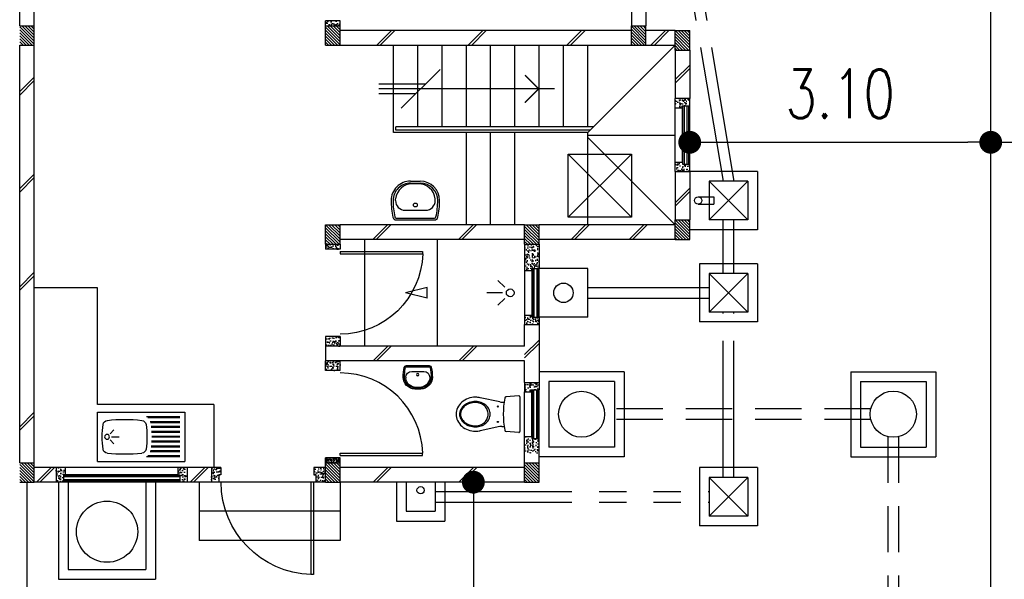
# Model space of a CAD drawing. Header units: millimetres. Extents: x 301 to 1479, y 491 to 1341.
# Tile 30 of 256: x 419.89 to 430.03, y 554.77 to 560.53. Entities that reach past the tile are written whole.
import ezdxf

# ---------------------------------------------------------------- set-up
doc = ezdxf.new("R2010")
doc.units = ezdxf.units.MM
doc.header["$LTSCALE"] = 1.5
doc.header["$MEASUREMENT"] = 0
for name, pattern in [('HIDDEN', [0.375, 0.25, -0.125]), ('HIDDEN2', [4.7625, 3.175, -1.5875]), ('PHANTOM2', [1.25, 0.625, -0.125, 0.125, -0.125, 0.125, -0.125])]:
    doc.linetypes.add(name, pattern=pattern)
for name, color, linetype in [('Blk', 7, 'Continuous'), ('Block', 46, 'Continuous'), ('boundary', 3, 'Continuous'), ('Boundary Wall', 64, 'Continuous'), ('BULUS', 2, 'Continuous'), ('BWCN', 4, 'Continuous'), ('DIM', 6, 'Continuous'), ('DOOR', 3, 'Continuous'), ('Ele', 8, 'Continuous'), ('HATCH', 7, 'Continuous'), ('Hatch Col. C1 GF Ext.', 84, 'Continuous'), ('Hatch Stub Col', 251, 'Continuous'), ('Kerb', 251, 'Continuous'), ('P. Grease Trap', 64, 'Continuous'), ('P. Gully trap', 42, 'Continuous'), ('P. Sewr Manhole', 49, 'Continuous'), ('Paving Block', 251, 'Continuous'), ('PVC Pipe 110', 69, 'Continuous'), ('PVC RWP 75', 77, 'Continuous'), ('PVC Sewer Pipe 110', 24, 'Continuous'), ('SANIT', 8, 'Continuous'), ('WINDOW', 1, 'Continuous')]:
    doc.layers.add(name, color=color, linetype=linetype)
doc.styles.add('RS1', font='romans.shx', dxfattribs={"width": 0.75, "height": 0.5})
doc.dimstyles.new('Souillac5', dxfattribs={"dimscale": 0.5, "dimtxt": 0.5, "dimasz": 0.47, "dimexe": 0, "dimexo": 1, "dimgap": 0.5, "dimtad": 1, "dimzin": 0, "dimdsep": 46, "dimtxsty": 'RS1', "dimblk": 'DOT', "dimcen": 3, "dimse1": 1, "dimse2": 1, "dimclrd": 6, "dimclre": 6, "dimclrt": 7, "dimaunit": 1, "dimadec": 0, "dimazin": 0, "dimtfac": 1, "dimtofl": 0, "dimtmove": 1, "dimatfit": 3, "dimfxl": 1, "dimtolj": 1, "dimtzin": 0, "dimlwe": -1, "dimarcsym": 0})
pattern_1 = [(50, (388.26804, 127.90737), (0.071726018, -0.0062752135), [0.0075, -0.0825]), (355, (388.26804, 127.90737), (-0.013875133, 0.075219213), [0.006, -0.066]), (100.451444, (388.27402, 127.90685), (0.057850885, 0.068943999), [0.006374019, -0.070114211]), (46.1842, (388.26804, 127.92737), (0.106724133, -0.016551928), [0.01125, -0.12375]), (96.635635, (388.27693, 127.92599), (0.093466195, 0.09741186), [0.009561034, -0.105171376]), (351.184164, (388.26804, 127.92737), (0.093466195, 0.09741186), [0.009, -0.099]), (21, (388.27804, 127.92237), (0.059690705, -0.040261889), [0.0075, -0.0825]), (326, (388.27804, 127.92237), (0.024331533, 0.072515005), [0.006, -0.066]), (71.451445, (388.283015, 127.91902), (0.084022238, 0.032253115), [0.006374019, -0.070114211]), (37.5, (388.26804, 127.907373), (0.0012159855, 0.0332893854), [0, -0.0652, 0, -0.067, 0, -0.06625]), (7.5, (388.26804, 127.907373), (0.0263069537, 0.0394411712), [0, -0.0382, 0, -0.0637, 0, -0.02525]), (327.5, (388.24574, 127.907373), (0.0533822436, -0.0022554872), [0, -0.025, 0, -0.078, 0, -0.1035]), (317.5, (388.23574, 127.907373), (0.058318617, 0.010010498), [0, -0.0325, 0, -0.0518, 0, -0.0735])]
pattern_2 = [(50, (388.26804, 128.10737), (0.071726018, -0.0062752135), [0.0075, -0.0825]), (355, (388.26804, 128.10737), (-0.013875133, 0.075219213), [0.006, -0.066]), (100.451444, (388.27402, 128.10685), (0.057850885, 0.068943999), [0.006374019, -0.070114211]), (46.1842, (388.26804, 128.12737), (0.106724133, -0.016551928), [0.01125, -0.12375]), (96.635635, (388.27693, 128.12599), (0.093466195, 0.09741186), [0.009561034, -0.105171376]), (351.184164, (388.26804, 128.12737), (0.093466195, 0.09741186), [0.009, -0.099]), (21, (388.27804, 128.12237), (0.059690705, -0.040261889), [0.0075, -0.0825]), (326, (388.27804, 128.12237), (0.024331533, 0.072515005), [0.006, -0.066]), (71.451445, (388.283015, 128.11902), (0.084022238, 0.032253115), [0.006374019, -0.070114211]), (37.5, (388.26804, 128.107373), (0.0012159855, 0.0332893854), [0, -0.0652, 0, -0.067, 0, -0.06625]), (7.5, (388.26804, 128.107373), (0.0263069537, 0.0394411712), [0, -0.0382, 0, -0.0637, 0, -0.02525]), (327.5, (388.24574, 128.107373), (0.0533822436, -0.0022554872), [0, -0.025, 0, -0.078, 0, -0.1035]), (317.5, (388.23574, 128.107373), (0.058318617, 0.010010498), [0, -0.0325, 0, -0.0518, 0, -0.0735])]
pattern_3 = [(315, (409.424486, 123.072963), (0.0154679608, 0.0154679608), [])]
pattern_4 = [(50, (388.26804, 128.05737), (0.071726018, -0.0062752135), [0.0075, -0.0825]), (355, (388.26804, 128.05737), (-0.013875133, 0.075219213), [0.006, -0.066]), (100.451444, (388.27402, 128.05685), (0.057850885, 0.068943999), [0.006374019, -0.070114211]), (46.1842, (388.26804, 128.07737), (0.106724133, -0.016551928), [0.01125, -0.12375]), (96.635635, (388.27693, 128.07599), (0.093466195, 0.09741186), [0.009561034, -0.105171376]), (351.184164, (388.26804, 128.07737), (0.093466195, 0.09741186), [0.009, -0.099]), (21, (388.27804, 128.07237), (0.059690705, -0.040261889), [0.0075, -0.0825]), (326, (388.27804, 128.07237), (0.024331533, 0.072515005), [0.006, -0.066]), (71.451445, (388.283015, 128.06902), (0.084022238, 0.032253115), [0.006374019, -0.070114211]), (37.5, (388.26804, 128.057373), (0.0012159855, 0.0332893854), [0, -0.0652, 0, -0.067, 0, -0.06625]), (7.5, (388.26804, 128.057373), (0.0263069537, 0.0394411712), [0, -0.0382, 0, -0.0637, 0, -0.02525]), (327.5, (388.24574, 128.057373), (0.0533822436, -0.0022554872), [0, -0.025, 0, -0.078, 0, -0.1035]), (317.5, (388.23574, 128.057373), (0.058318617, 0.010010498), [0, -0.0325, 0, -0.0518, 0, -0.0735])]
pattern_5 = [(50, (388.36804, 128.25737), (0.071726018, -0.0062752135), [0.0075, -0.0825]), (355, (388.36804, 128.25737), (-0.013875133, 0.075219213), [0.006, -0.066]), (100.451444, (388.37402, 128.25685), (0.057850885, 0.068943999), [0.006374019, -0.070114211]), (46.1842, (388.36804, 128.27737), (0.106724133, -0.016551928), [0.01125, -0.12375]), (96.635635, (388.37693, 128.27599), (0.093466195, 0.09741186), [0.009561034, -0.105171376]), (351.184164, (388.36804, 128.27737), (0.093466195, 0.09741186), [0.009, -0.099]), (21, (388.37804, 128.27237), (0.059690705, -0.040261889), [0.0075, -0.0825]), (326, (388.37804, 128.27237), (0.024331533, 0.072515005), [0.006, -0.066]), (71.451445, (388.383015, 128.26902), (0.084022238, 0.032253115), [0.006374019, -0.070114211]), (37.5, (388.36804, 128.257373), (0.0012159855, 0.0332893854), [0, -0.0652, 0, -0.067, 0, -0.06625]), (7.5, (388.36804, 128.257373), (0.0263069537, 0.0394411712), [0, -0.0382, 0, -0.0637, 0, -0.02525]), (327.5, (388.34574, 128.257373), (0.0533822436, -0.0022554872), [0, -0.025, 0, -0.078, 0, -0.1035]), (317.5, (388.33574, 128.257373), (0.058318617, 0.010010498), [0, -0.0325, 0, -0.0518, 0, -0.0735])]

# ---------------------------------------------------------------- blocks, each defined once
blk = doc.blocks.new('SSBSD90')
at = {"layer": 'Ele'}
for p, q in [((-900, 510), (0, 510)), ((-900, 510), (-900, 0)), ((0, 0), (0, 510)), ((-50, 460), (-395, 460)), ((-50, 450), (-382, 450)), ((-50, 410), (-355, 410)), ((-768, 287), (-729, 326)), ((-50, 400), (-352, 400)), ((-50, 360), (-346, 360)), ((-50, 350), (-345, 350)), ((-50, 310), (-342, 310)), ((-768, 223), (-729, 184)), ((-755, 255), (-675, 255)), ((-50, 300), (-341, 300)), ((-50, 210), (-341, 210)), ((-50, 260), (-340, 260)), ((-50, 250), (-340, 250)), ((-50, 110), (-352, 110)), ((-50, 150), (-346, 150)), ((-50, 160), (-345, 160)), ((-50, 200), (-342, 200)), ((-900, 0), (0, 0)), ((-50, 50), (-395, 50)), ((-50, 60), (-382, 60)), ((-50, 100), (-355, 100))]:
    blk.add_line(p, q, dxfattribs=at)
blk.add_circle((-800, 255), 25, dxfattribs=at)
for centre, radius, start, end in [((-792, 375), 50, 96.577, 172.0164), ((-620, -1113), 1548, 83.423, 96.577), ((-448, 375), 50, 7.9836, 83.423), ((65, 255), 915, 172.0164, 187.9836), ((-1305, 255), 915, 352.0164, 7.9836), ((-792, 135), 50, 187.9836, 263.423), ((-448, 135), 50, 276.577, 352.0164), ((-620, 1623), 1548, 263.423, 276.577)]:
    blk.add_arc(centre, radius, start, end, dxfattribs=at)
blk = doc.blocks.new('WC')
at = {"layer": 'SANIT'}
for p, q in [((-179, 0), (179, 0)), ((-189, -11), (-178, -142)), ((189, -11), (178, -142)), ((-125, -185), (-125, -161)), ((125, -185), (125, -161)), ((-127, -205), (-170, -408)), ((127, -205), (170, -408))]:
    blk.add_line(p, q, dxfattribs=at)
for points in [[(130, -455, 0.086378), (120, -397, 0.092622), (92, -349, 0.103078), (49, -316, 0.111925), (0, -305, 0.111925), (-49, -316, 0.103078), (-92, -349, 0.092622), (-120, -397, 0.086378), (-130, -455, 0.086378)], [(120, -455, 0.091554), (111, -405, 0.095342), (85, -363, 0.101238), (45, -335, 0.105842), (0, -325, 0.105842), (-45, -335, 0.101238), (-85, -363, 0.095342), (-111, -405, 0.091554), (-120, -455, 0.091554)], [(-175, -455, 0.087147), (-161, -533, 0.093047), (-124, -596, 0.102819), (-66, -640, 0.110985), (0, -655, 0.110985), (66, -640, 0.102819), (124, -596, 0.093047), (161, -533, 0.087147), (175, -455, 0.052217), (170, -408, 0.093047)], [(-170, -408, 0.052217), (-175, -455, 0.087147)], [(-130, -455, 0.079027), (-120, -520, 0.088191), (-92, -572, 0.105253), (-48, -608, 0.121599), (0, -620, 0.121599), (48, -608, 0.105253), (92, -572, 0.088191), (120, -520, 0.079027), (130, -455, 0.079027)], [(-120, -455, 0.077736), (-110, -516, 0.087342), (-85, -565, 0.105569), (-44, -599, 0.12344), (0, -610, 0.12344), (44, -599, 0.105569), (85, -565, 0.087342), (110, -516, 0.077736), (120, -455, 0.077736)]]:
    blk.add_lwpolyline(points, format="xyb", dxfattribs=at)
for centre in [(-80, -225), (80, -225)]:
    blk.add_circle(centre, 6, dxfattribs=at)
for centre, radius, start, end in [((-179, -10), 10, 90, 185.0425), ((179, -10), 10, 354.9575, 90), ((-163, -140), 15, 185.0425, 259.608), ((0, 746), 916, 259.608, 280.392), ((-225, -185), 100, 348.0437, 0), ((225, -185), 100, 180, 191.9563), ((163, -140), 15, 280.392, 354.9575)]:
    blk.add_arc(centre, radius, start, end, dxfattribs=at)
blk = doc.blocks.new('Wh1')
at = {"layer": 'SANIT'}
for p, q in [((197, 0), (-197, 0)), ((197, -20), (-197, -20)), ((105, -100), (-105, -100)), ((-205, -200), (-205, -217)), ((205, -200), (205, -217)), ((50, -380), (-50, -380)), ((50, -400), (-50, -400)), ((-30, -373), (30, -373))]:
    blk.add_line(p, q, dxfattribs=at)
blk.add_circle((0, -154), 20, dxfattribs=at)
for centre, radius, start, end in [((0, -200), 250, 180, 180), ((0, -200), 250, 0, 0), ((-197, -35), 35, 90, 167.7776), ((197, -35), 35, 12.2224, 90), ((567, -201), 817, 167.7776, 179.9598), ((567, -201), 797, 167.7776, 179.9598), ((-197, -35), 15, 90, 167.7776), ((-105, -200), 100, 90, 180), ((105, -200), 100, 0, 90), ((197, -35), 15, 12.2224, 90), ((-567, -201), 797, 0.0402, 12.2224), ((-567, -201), 817, 0.0402, 12.2224), ((-50, -200), 200, 180, 270), ((-50, -200), 180, 180, 270), ((50, -200), 180, 270, 0), ((50, -200), 200, 270, 0), ((-30, -197), 176, 186.7076, 270.013), ((30, -197), 176, 269.987, 353.2924)]:
    blk.add_arc(centre, radius, start, end, dxfattribs=at)
blk = doc.blocks.new('Dr900')
at = {"layer": 'DOOR'}
for p, q in [((-50, 0), (-50, 850)), ((-25, 850), (-50, 850)), ((-25, 0), (-25, 850)), ((-25, 0), (-50, 0))]:
    blk.add_line(p, q, dxfattribs=at)
blk.add_arc((-24, 0), 851, 91.728, 179.9822, dxfattribs=at)
blk = doc.blocks.new('Dr1000')
at = {"layer": 'DOOR'}
for p, q in [((-50, 0), (-50, 950)), ((-25, 950), (-50, 950)), ((-25, 0), (-25, 950)), ((-25, 0), (-50, 0))]:
    blk.add_line(p, q, dxfattribs=at)
blk.add_arc((-24, 0), 951, 91.542, 179.9858, dxfattribs=at)
blk = doc.blocks.new('SSSU-D2')
at = {"layer": 'HATCH'}
h = blk.add_hatch(dxfattribs=at)
h.set_pattern_fill('ANSI31', color=256, scale=0.175, angle=630)
h.set_pattern_definition([(315, (-162.234888, -1.068587), (0.0154679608, 0.0154679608), [])])
h.paths.add_polyline_path([(-3.15, -3.1), (-3.3, -3.1), (-3.3, -3.3), (-3.15, -3.3)])
h = blk.add_hatch(dxfattribs=at)
h.set_pattern_fill('ANSI31', color=256, scale=0.175, angle=630)
h.set_pattern_definition([(315, (-165.384888, -1.068587), (0.0154679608, 0.0154679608), [])])
h.paths.add_polyline_path([(0, -3.1), (-0.15, -3.1), (-0.15, -3.3), (0, -3.3)])
h = blk.add_hatch(dxfattribs=at)
h.set_pattern_fill('ANSI31', color=256, scale=0.175, angle=630)
h.set_pattern_definition([(315, (-165.834888, -1.018587), (0.0154679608, 0.0154679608), [])])
h.paths.add_polyline_path([(0.45, -3.15), (0.3, -3.15), (0.3, -3.35), (0.45, -3.35)])
h = blk.add_hatch(dxfattribs=at)
h.set_pattern_fill('ANSI31', color=256, scale=0.175, angle=630)
h.set_pattern_definition([(315, (-162.234888, 0.981413), (0.0154679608, 0.0154679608), [])])
h.paths.add_polyline_path([(-3.15, -5.15), (-3.3, -5.15), (-3.3, -5.35), (-3.15, -5.35)])
h = blk.add_hatch(dxfattribs=at)
h.set_pattern_fill('ANSI31', color=256, scale=0.175, angle=630)
h.set_pattern_definition([(315, (-164.284888, 0.981413), (0.0154679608, 0.0154679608), [])])
h.paths.add_polyline_path([(-1.1, -5.15), (-1.25, -5.15), (-1.25, -5.35), (-1.1, -5.35)])
h = blk.add_hatch(dxfattribs=at)
h.set_pattern_fill('ANSI31', color=256, scale=0.175, angle=630)
h.set_pattern_definition([(315, (-165.834888, 0.931413), (0.0154679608, 0.0154679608), [])])
h.paths.add_polyline_path([(0.45, -5.1), (0.3, -5.1), (0.3, -5.3), (0.45, -5.3)])
at = {"layer": 'Hatch Col. C1 GF Ext.'}
h = blk.add_hatch(dxfattribs=at)
h.set_pattern_fill('ANSI31', color=256, scale=0.175, angle=-90)
h.set_pattern_definition([(315, (409.424486, 122.722963), (0.0154679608, 0.0154679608), [])])
h.paths.add_polyline_path([(-6.3, -3.1), (-6.45, -3.1), (-6.45, -3.3), (-6.3, -3.3)])
h = blk.add_hatch(dxfattribs=at)
h.set_pattern_fill('ANSI31', color=256, scale=0.175, angle=-90)
h.set_pattern_definition(pattern_3)
h.paths.add_polyline_path([(-6.3, -7.6), (-6.45, -7.6), (-6.45, -7.8), (-6.3, -7.8)])
h = blk.add_hatch(dxfattribs=at)
h.set_pattern_fill('ANSI31', color=256, scale=0.175, angle=-90)
h.set_pattern_definition(pattern_3)
h.paths.add_polyline_path([(-3.15, -7.6), (-3.3, -7.6), (-3.3, -7.8), (-3.15, -7.8)])
h = blk.add_hatch(dxfattribs=at)
h.set_pattern_fill('ANSI31', color=256, scale=0.175, angle=-90)
h.set_pattern_definition(pattern_3)
h.paths.add_polyline_path([(-1.1, -7.6), (-1.25, -7.6), (-1.25, -7.8), (-1.1, -7.8)])
at = {"layer": 'Hatch Stub Col', "linetype": 'ByBlock'}
h = blk.add_hatch(dxfattribs=at)
h.set_pattern_fill('AR-CONC', color=256, scale=0.01, angle=720)
h.set_pattern_definition(pattern_1)
h.paths.add_polyline_path([(-3.3, -3.1), (-3.15, -3.1), (-3.15, -3.05), (-3.3, -3.05)])
h = blk.add_hatch(dxfattribs=at)
h.set_pattern_fill('AR-CONC', color=256, scale=0.01, angle=720)
h.set_pattern_definition(pattern_1)
h.paths.add_polyline_path([(0.3, -3.945), (0.375, -3.945), (0.375, -3.925), (0.45, -3.925), (0.45, -3.85), (0.3, -3.85)])
h = blk.add_hatch(dxfattribs=at)
h.set_pattern_fill('AR-CONC', color=256, scale=0.01, angle=720)
h.set_pattern_definition(pattern_1)
h.paths.add_polyline_path([(0.3, -4.6), (0.45, -4.6), (0.45, -4.525), (0.375, -4.525), (0.375, -4.505), (0.3, -4.505)])
h = blk.add_hatch(dxfattribs=at)
h.set_pattern_fill('AR-CONC', color=256, scale=0.01, angle=720)
h.set_pattern_definition([(50, (388.26804, 127.88237), (0.071726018, -0.0062752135), [0.0075, -0.0825]), (355, (388.26804, 127.88237), (-0.013875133, 0.075219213), [0.006, -0.066]), (100.451444, (388.27402, 127.88185), (0.057850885, 0.068943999), [0.006374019, -0.070114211]), (46.1842, (388.26804, 127.90237), (0.106724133, -0.016551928), [0.01125, -0.12375]), (96.635635, (388.27693, 127.90099), (0.093466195, 0.09741186), [0.009561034, -0.105171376]), (351.184164, (388.26804, 127.90237), (0.093466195, 0.09741186), [0.009, -0.099]), (21, (388.27804, 127.89737), (0.059690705, -0.040261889), [0.0075, -0.0825]), (326, (388.27804, 127.89737), (0.024331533, 0.072515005), [0.006, -0.066]), (71.451445, (388.283015, 127.89402), (0.084022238, 0.032253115), [0.006374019, -0.070114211]), (37.5, (388.26804, 127.882373), (0.0012159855, 0.0332893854), [0, -0.0652, 0, -0.067, 0, -0.06625]), (7.5, (388.26804, 127.882373), (0.0263069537, 0.0394411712), [0, -0.0382, 0, -0.0637, 0, -0.02525]), (327.5, (388.24574, 127.882373), (0.0533822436, -0.0022554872), [0, -0.025, 0, -0.078, 0, -0.1035]), (317.5, (388.23574, 127.882373), (0.058318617, 0.010010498), [0, -0.0325, 0, -0.0518, 0, -0.0735])])
h.paths.add_polyline_path([(-3.3, -5.4), (-3.15, -5.4), (-3.15, -5.35), (-3.3, -5.35)])
h = blk.add_hatch(dxfattribs=at)
h.set_pattern_fill('AR-CONC', color=256, scale=0.01, angle=720)
h.set_pattern_definition([(50, (427.250647, 13.222633), (0.071726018, -0.0062752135), [0.0075, -0.0825]), (355, (427.25065, 13.22263), (-0.013875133, 0.075219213), [0.006, -0.066]), (100.451444, (427.256624, 13.22211), (0.057850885, 0.068943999), [0.006374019, -0.070114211]), (46.1842, (427.25065, 13.24263), (0.106724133, -0.016551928), [0.01125, -0.12375]), (96.635635, (427.25954, 13.24125), (0.093466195, 0.09741186), [0.009561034, -0.105171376]), (351.184164, (427.25065, 13.24263), (0.093466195, 0.09741186), [0.009, -0.099]), (21, (427.260647, 13.237633), (0.059690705, -0.040261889), [0.0075, -0.0825]), (326, (427.26065, 13.23763), (0.024331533, 0.072515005), [0.006, -0.066]), (71.451445, (427.26562, 13.23428), (0.084022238, 0.032253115), [0.006374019, -0.070114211]), (37.5, (427.250647, 13.222633), (0.0012159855, 0.0332893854), [0, -0.0652, 0, -0.067, 0, -0.06625]), (7.5, (427.250647, 13.222633), (0.0263069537, 0.0394411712), [0, -0.0382, 0, -0.0637, 0, -0.02525]), (327.5, (427.228347, 13.222633), (0.0533822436, -0.0022554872), [0, -0.025, 0, -0.078, 0, -0.1035]), (317.5, (427.218347, 13.222633), (0.058318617, 0.010010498), [0, -0.0325, 0, -0.0518, 0, -0.0735])])
h.paths.add_polyline_path([(-1.25, -5.62), (-1.175, -5.62), (-1.175, -5.6), (-1.1, -5.6), (-1.1, -5.35), (-1.25, -5.35)])
h = blk.add_hatch(dxfattribs=at)
h.set_pattern_fill('AR-CONC', color=256, scale=0.01, angle=720)
h.set_pattern_definition([(50, (388.26804, 128.05737), (0.071726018, -0.0062752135), [0.0075, -0.0825]), (355, (388.26804, 128.05737), (-0.013875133, 0.075219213), [0.006, -0.066]), (100.451444, (388.27402, 128.05685), (0.057850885, 0.068943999), [0.006374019, -0.070114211]), (46.1842, (388.26804, 128.07737), (0.106724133, -0.016551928), [0.01125, -0.12375]), (96.635635, (388.27693, 128.07599), (0.093466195, 0.09741186), [0.009561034, -0.105171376]), (351.184164, (388.26804, 128.07737), (0.093466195, 0.09741186), [0.009, -0.099]), (21, (388.27804, 128.07237), (0.059690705, -0.040261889), [0.0075, -0.0825]), (326, (388.27804, 128.07237), (0.024331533, 0.072515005), [0.006, -0.066]), (71.451445, (388.283015, 128.06902), (0.084022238, 0.032253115), [0.006374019, -0.070114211]), (37.5, (388.26804, 128.057373), (0.0012159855, 0.0332893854), [0, -0.0652, 0, -0.067, 0, -0.06625]), (7.5, (388.26804, 128.057373), (0.0263069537, 0.0394411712), [0, -0.0382, 0, -0.0637, 0, -0.02525]), (327.5, (388.24574, 128.057373), (0.0533822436, -0.0022554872), [0, -0.025, 0, -0.078, 0, -0.1035]), (317.5, (388.23574, 128.057373), (0.058318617, 0.010010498), [0, -0.0325, 0, -0.0518, 0, -0.0735])])
h.paths.add_polyline_path([(-1.175, -6.1), (-1.175, -6.08), (-1.25, -6.08), (-1.25, -6.175), (-1.1, -6.175), (-1.1, -6.1)])
h = blk.add_hatch(dxfattribs=at)
h.set_pattern_fill('AR-CONC', color=256, scale=0.01, angle=720)
h.set_pattern_definition(pattern_4)
h.paths.add_polyline_path([(-3.3, -6.3), (-3.3, -6.4), (-3.15, -6.4), (-3.15, -6.3)])
h = blk.add_hatch(dxfattribs=at)
h.set_pattern_fill('AR-CONC', color=256, scale=0.01, angle=720)
h.set_pattern_definition(pattern_4)
h.paths.add_polyline_path([(-3.3, -6.65), (-3.3, -6.55), (-3.15, -6.55), (-3.15, -6.65)])
h = blk.add_hatch(dxfattribs=at)
h.set_pattern_fill('AR-CONC', color=256, scale=0.01, angle=720)
h.set_pattern_definition(pattern_2)
h.paths.add_polyline_path([(-1.25, -6.775), (-1.25, -6.87), (-1.175, -6.87), (-1.175, -6.85), (-1.1, -6.85), (-1.1, -6.775)])
h = blk.add_hatch(dxfattribs=at)
h.set_pattern_fill('AR-CONC', color=256, scale=0.01, angle=720)
h.set_pattern_definition(pattern_2)
h.paths.add_polyline_path([(-1.175, -7.35), (-1.175, -7.33), (-1.25, -7.33), (-1.25, -7.5), (-1.1, -7.5), (-1.1, -7.35)])
h = blk.add_hatch(dxfattribs=at)
h.set_pattern_fill('AR-CONC', color=256, scale=0.005, angle=720)
h.set_pattern_definition([(50, (388.26804, 128.257373), (0.0358630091, -0.0031376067), [0.00375, -0.04125]), (355, (388.26804, 128.257373), (-0.0069375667, 0.0376096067), [0.003, -0.033]), (100.451444, (388.27103, 128.25711), (0.0289254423, 0.0344719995), [0.0031870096, -0.0350571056]), (46.1842, (388.26804, 128.267373), (0.0533620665, -0.008275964), [0.005625, -0.061875]), (96.635635, (388.27249, 128.266683), (0.046733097, 0.04870593), [0.004780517, -0.052585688]), (351.184164, (388.26804, 128.267373), (0.046733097, 0.04870593), [0.0045, -0.0495]), (21, (388.27304, 128.264873), (0.0298453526, -0.0201309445), [0.00375, -0.04125]), (326, (388.27304, 128.264873), (0.0121657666, 0.0362575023), [0.003, -0.033]), (71.451445, (388.275528, 128.263195), (0.0420111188, 0.0161265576), [0.0031870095, -0.0350571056]), (37.5, (388.268041, 128.257373), (0.00060799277, 0.0166446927), [0, -0.0326, 0, -0.0335, 0, -0.033125]), (7.5, (388.268041, 128.257373), (0.0131534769, 0.0197205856), [0, -0.0191, 0, -0.03185, 0, -0.012625]), (327.5, (388.256891, 128.257373), (0.0266911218, -0.0011277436), [0, -0.0125, 0, -0.039, 0, -0.05175]), (317.5, (388.25189, 128.257373), (0.0291593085, 0.0050052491), [0, -0.01625, 0, -0.0259, 0, -0.03675])])
h.paths.add_polyline_path([(-3.3, -7.55), (-3.3, -7.6), (-3.15, -7.6), (-3.15, -7.55)])
h = blk.add_hatch(dxfattribs=at)
h.set_pattern_fill('AR-CONC', color=256, scale=0.01, angle=720)
h.set_pattern_definition(pattern_5)
h.paths.add_polyline_path([(-6.075, -7.8), (-6, -7.8), (-6, -7.725), (-5.98, -7.725), (-5.98, -7.65), (-6.075, -7.65)])
h = blk.add_hatch(dxfattribs=at)
h.set_pattern_fill('AR-CONC', color=256, scale=0.01, angle=720)
h.set_pattern_definition(pattern_5)
h.paths.add_polyline_path([(-4.82, -7.725), (-4.8, -7.725), (-4.8, -7.8), (-4.725, -7.8), (-4.725, -7.65), (-4.82, -7.65)])
h = blk.add_hatch(dxfattribs=at)
h.set_pattern_fill('AR-CONC', color=256, scale=0.01, angle=720)
h.set_pattern_definition([(50, (388.41804, 128.25737), (0.071726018, -0.0062752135), [0.0075, -0.0825]), (355, (388.41804, 128.25737), (-0.013875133, 0.075219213), [0.006, -0.066]), (100.451444, (388.42402, 128.25685), (0.057850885, 0.068943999), [0.006374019, -0.070114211]), (46.1842, (388.41804, 128.27737), (0.106724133, -0.016551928), [0.01125, -0.12375]), (96.635635, (388.42693, 128.27599), (0.093466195, 0.09741186), [0.009561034, -0.105171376]), (351.184164, (388.41804, 128.27737), (0.093466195, 0.09741186), [0.009, -0.099]), (21, (388.42804, 128.27237), (0.059690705, -0.040261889), [0.0075, -0.0825]), (326, (388.42804, 128.27237), (0.024331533, 0.072515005), [0.006, -0.066]), (71.451445, (388.433015, 128.26902), (0.084022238, 0.032253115), [0.006374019, -0.070114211]), (37.5, (388.41804, 128.257373), (0.0012159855, 0.0332893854), [0, -0.0652, 0, -0.067, 0, -0.06625]), (7.5, (388.41804, 128.257373), (0.0263069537, 0.0394411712), [0, -0.0382, 0, -0.0637, 0, -0.02525]), (327.5, (388.39574, 128.257373), (0.0533822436, -0.0022554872), [0, -0.025, 0, -0.078, 0, -0.1035]), (317.5, (388.38574, 128.257373), (0.058318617, 0.010010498), [0, -0.0325, 0, -0.0518, 0, -0.0735])])
h.paths.add_polyline_path([(-4.475, -7.8), (-4.4, -7.8), (-4.4, -7.725), (-4.38, -7.725), (-4.38, -7.65), (-4.475, -7.65)])
h = blk.add_hatch(dxfattribs=at)
h.set_pattern_fill('AR-CONC', color=256, scale=0.01, angle=720)
h.set_pattern_definition([(50, (388.26804, 128.25737), (0.071726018, -0.0062752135), [0.0075, -0.0825]), (355, (388.26804, 128.25737), (-0.013875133, 0.075219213), [0.006, -0.066]), (100.451444, (388.27402, 128.25685), (0.057850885, 0.068943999), [0.006374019, -0.070114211]), (46.1842, (388.26804, 128.27737), (0.106724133, -0.016551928), [0.01125, -0.12375]), (96.635635, (388.27693, 128.27599), (0.093466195, 0.09741186), [0.009561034, -0.105171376]), (351.184164, (388.26804, 128.27737), (0.093466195, 0.09741186), [0.009, -0.099]), (21, (388.27804, 128.27237), (0.059690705, -0.040261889), [0.0075, -0.0825]), (326, (388.27804, 128.27237), (0.024331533, 0.072515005), [0.006, -0.066]), (71.451445, (388.283015, 128.26902), (0.084022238, 0.032253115), [0.006374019, -0.070114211]), (37.5, (388.26804, 128.257373), (0.0012159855, 0.0332893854), [0, -0.0652, 0, -0.067, 0, -0.06625]), (7.5, (388.26804, 128.257373), (0.0263069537, 0.0394411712), [0, -0.0382, 0, -0.0637, 0, -0.02525]), (327.5, (388.24574, 128.257373), (0.0533822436, -0.0022554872), [0, -0.025, 0, -0.078, 0, -0.1035]), (317.5, (388.23574, 128.257373), (0.058318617, 0.010010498), [0, -0.0325, 0, -0.0518, 0, -0.0735])])
h.paths.add_polyline_path([(-3.4, -7.8), (-3.3, -7.8), (-3.3, -7.65), (-3.42, -7.65), (-3.42, -7.725), (-3.4, -7.725)])
at = {"layer": 'Block', "linetype": 'ByBlock'}
for p, q in [((0, 0), (0, -3.1)), ((-0.15, -0.15), (-0.15, -3.1)), ((-6.45, -3.1), (-6.45, -1.3)), ((-6.3, -3.1), (-6.3, -1.3)), ((-0.15, -3.15), (-3.15, -3.15)), ((0.3, -3.15), (0, -3.15)), ((-6.45, -7.6), (-6.45, -3.3)), ((-6.3, -7.6), (-6.3, -3.3)), ((-3.15, -3.3), (-0.15, -3.3)), ((0, -3.3), (0.3, -3.3)), ((0.3, -3.35), (0.3, -3.85)), ((0.45, -3.35), (0.45, -3.85)), ((0.3, -4.6), (0.3, -5.1)), ((0.45, -4.6), (0.45, -5.1)), ((-1.25, -5.15), (-3.15, -5.15)), ((0.3, -5.15), (-1.1, -5.15)), ((-1.25, -5.3), (-3.15, -5.3)), ((0.3, -5.3), (-1.1, -5.3)), ((-1.25, -6.4), (-1.25, -6.175)), ((-1.1, -6.175), (-1.1, -6.775)), ((-1.25, -6.4), (-3.3, -6.4)), ((-3.3, -6.4), (-3.3, -6.55)), ((-1.25, -6.55), (-3.3, -6.55)), ((-1.25, -6.775), (-1.25, -6.55)), ((-6.075, -7.65), (-6.3, -7.65)), ((-4.475, -7.65), (-4.725, -7.65)), ((-1.25, -7.65), (-3.15, -7.65)), ((-6.075, -7.8), (-6.3, -7.8)), ((-4.475, -7.8), (-4.725, -7.8)), ((-1.25, -7.8), (-3.15, -7.8))]:
    blk.add_line(p, q, dxfattribs=at)
at = {"layer": 'Block'}
blk.add_circle((-0.663, -7.1), 0.237, dxfattribs=at)
at = {"layer": 'Boundary Wall', "linetype": 'ByBlock'}
blk.add_line((-6.375, -7.8), (-6.375, -9.355), dxfattribs=at)
at = {"layer": 'BULUS', "linetype": 'ByBlock'}
for p, q in [((-2.575, -4.175), (-2.575, -4.14)), ((-0.54, -4.14), (-2.575, -4.14)), ((-0.575, -4.175), (-2.575, -4.175))]:
    blk.add_line(p, q, dxfattribs=at)
at = {"layer": 'BWCN'}
for p, q in [((-6.45, -3.1), (-6.3, -3.1)), ((-6.3, -3.3), (-6.3, -3.1)), ((-3.15, -3.05), (-3.3, -3.05)), ((-3.3, -3.1), (-3.3, -3.05)), ((-3.3, -3.1), (-3.15, -3.1)), ((-3.3, -3.3), (-3.3, -3.1)), ((-3.15, -3.1), (-3.15, -3.05)), ((-3.15, -3.3), (-3.15, -3.1)), ((-0.15, -3.1), (0, -3.1)), ((-0.15, -3.3), (-0.15, -3.1)), ((0, -3.3), (0, -3.1)), ((0.3, -3.15), (0.45, -3.15)), ((0.3, -3.35), (0.3, -3.15)), ((0.45, -3.35), (0.45, -3.15)), ((-6.45, -3.3), (-6.3, -3.3)), ((-3.3, -3.3), (-3.15, -3.3)), ((-0.15, -3.3), (0, -3.3)), ((0.3, -3.35), (0.45, -3.35)), ((0.3, -3.945), (0.3, -3.85)), ((0.45, -3.925), (0.45, -3.85)), ((0.3, -3.945), (0.375, -3.945)), ((0.375, -3.925), (0.45, -3.925)), ((0.375, -3.945), (0.375, -3.925)), ((0.3, -4.505), (0.375, -4.505)), ((0.3, -4.6), (0.3, -4.505)), ((0.375, -4.505), (0.375, -4.525)), ((0.375, -4.525), (0.45, -4.525)), ((0.45, -4.6), (0.45, -4.525)), ((-3.3, -5.15), (-3.15, -5.15)), ((-3.3, -5.35), (-3.3, -5.15)), ((-3.15, -5.35), (-3.15, -5.15)), ((-1.25, -5.15), (-1.1, -5.15)), ((-1.25, -5.35), (-1.25, -5.15)), ((-1.1, -5.35), (-1.1, -5.15)), ((0.3, -5.1), (0.45, -5.1)), ((0.3, -5.3), (0.3, -5.1)), ((0.45, -5.3), (0.45, -5.1)), ((-3.3, -5.35), (-3.15, -5.35)), ((-3.3, -5.35), (-3.3, -5.4)), ((-3.15, -5.35), (-3.15, -5.4)), ((-1.25, -5.35), (-1.1, -5.35)), ((-1.25, -5.35), (-1.25, -5.62)), ((-1.1, -5.35), (-1.1, -5.6)), ((0.3, -5.3), (0.45, -5.3)), ((-3.15, -5.4), (-3.3, -5.4)), ((-1.25, -5.62), (-1.175, -5.62)), ((-1.175, -5.6), (-1.1, -5.6)), ((-1.175, -5.62), (-1.175, -5.6)), ((-1.25, -6.08), (-1.25, -6.175)), ((-1.25, -6.08), (-1.175, -6.08)), ((-1.175, -6.08), (-1.175, -6.1)), ((-1.25, -6.175), (-1.1, -6.175)), ((-1.175, -6.1), (-1.1, -6.1)), ((-1.1, -6.1), (-1.1, -6.175)), ((-3.15, -6.3), (-3.3, -6.3)), ((-3.3, -6.3), (-3.3, -6.4)), ((-3.15, -6.3), (-3.15, -6.4)), ((-3.3, -6.65), (-3.3, -6.55)), ((-3.15, -6.65), (-3.15, -6.55)), ((-3.15, -6.65), (-3.3, -6.65)), ((-1.25, -6.775), (-1.25, -6.87)), ((-1.25, -6.775), (-1.1, -6.775)), ((-1.1, -6.775), (-1.1, -6.85)), ((-1.25, -6.87), (-1.175, -6.87)), ((-1.175, -6.85), (-1.1, -6.85)), ((-1.175, -6.87), (-1.175, -6.85)), ((-1.25, -7.33), (-1.175, -7.33)), ((-1.25, -7.6), (-1.25, -7.33)), ((-1.175, -7.33), (-1.175, -7.35)), ((-1.175, -7.35), (-1.1, -7.35)), ((-1.1, -7.6), (-1.1, -7.35)), ((-6.45, -7.6), (-6.3, -7.6)), ((-6.3, -7.8), (-6.3, -7.6)), ((-3.15, -7.55), (-3.3, -7.55)), ((-3.3, -7.6), (-3.3, -7.55)), ((-3.3, -7.6), (-3.15, -7.6)), ((-3.3, -7.8), (-3.3, -7.6)), ((-3.15, -7.6), (-3.15, -7.55)), ((-3.15, -7.8), (-3.15, -7.6)), ((-1.25, -7.6), (-1.1, -7.6)), ((-1.25, -7.8), (-1.25, -7.6)), ((-1.1, -7.8), (-1.1, -7.6)), ((-6.075, -7.65), (-6.075, -7.8)), ((-5.98, -7.65), (-6.075, -7.65)), ((-5.98, -7.65), (-5.98, -7.725)), ((-4.82, -7.65), (-4.82, -7.725)), ((-4.725, -7.65), (-4.82, -7.65)), ((-4.725, -7.65), (-4.725, -7.8)), ((-4.38, -7.65), (-4.475, -7.65)), ((-4.475, -7.65), (-4.475, -7.8)), ((-4.38, -7.65), (-4.38, -7.725)), ((-3.3, -7.65), (-3.42, -7.65)), ((-3.42, -7.65), (-3.42, -7.725)), ((-6.45, -7.8), (-6.3, -7.8)), ((-6, -7.8), (-6.075, -7.8)), ((-6, -7.725), (-6, -7.8)), ((-5.98, -7.725), (-6, -7.725)), ((-4.82, -7.725), (-4.8, -7.725)), ((-4.8, -7.725), (-4.8, -7.8)), ((-4.725, -7.8), (-4.8, -7.8)), ((-4.4, -7.8), (-4.475, -7.8)), ((-4.4, -7.725), (-4.4, -7.8)), ((-4.38, -7.725), (-4.4, -7.725)), ((-3.42, -7.725), (-3.4, -7.725)), ((-3.4, -7.725), (-3.4, -7.8)), ((-3.3, -7.8), (-3.4, -7.8)), ((-3.3, -7.8), (-3.15, -7.8)), ((-1.25, -7.8), (-1.1, -7.8))]:
    blk.add_line(p, q, dxfattribs=at)
at = {"layer": 'BWCN', "linetype": 'ByBlock'}
for p, q in [((0.45, -3.85), (0.3, -3.85)), ((0.3, -4.6), (0.45, -4.6))]:
    blk.add_line(p, q, dxfattribs=at)
at = {"layer": 'Ele'}
for p, q in [((-2.6, -4.2), (-2.6, -3.3)), ((-2.35, -4.14), (-2.35, -3.3)), ((-2.1, -4.14), (-2.1, -3.3)), ((-1.85, -4.14), (-1.85, -3.3)), ((-1.6, -4.14), (-1.6, -3.3)), ((-1.35, -4.14), (-1.35, -3.3)), ((-1.1, -4.14), (-1.1, -3.3)), ((-0.85, -4.14), (-0.85, -3.3)), ((-0.6, -4.14), (-0.6, -3.3)), ((-2.12, -3.55), (-2.52, -3.95)), ((-2.27, -3.7), (-2.753, -3.7)), ((-0.941, -3.75), (-2.753, -3.75)), ((-2.37, -3.8), (-2.753, -3.8)), ((0.3, -4.505), (0.3, -3.945)), ((0.375, -4.505), (0.375, -3.945)), ((0.38, -4.525), (0.38, -3.925)), ((0.44, -4.525), (0.44, -3.925)), ((0.45, -4.525), (0.45, -3.925)), ((-0.6, -4.2), (-2.6, -4.2)), ((-1.85, -5.15), (-1.85, -4.2)), ((-1.6, -5.15), (-1.6, -4.2)), ((-1.35, -5.15), (-1.35, -4.2)), ((-2.9, -5.3), (-2.9, -6.4)), ((-2.15, -5.3), (-2.15, -6.4)), ((-1.25, -5.62), (-1.25, -6.08)), ((-1.175, -5.62), (-1.175, -6.08)), ((-1.17, -5.6), (-1.17, -6.1)), ((-1.11, -5.6), (-1.11, -6.1)), ((-1.1, -6.1), (-1.1, -5.6)), ((-1.455, -5.793), (-1.525, -5.723)), ((-5.65, -5.8), (-6.3, -5.8)), ((-5.65, -7), (-5.65, -5.8)), ((-1.478, -5.85), (-1.639, -5.85)), ((-1.455, -5.907), (-1.525, -5.977)), ((-1.25, -7.33), (-1.25, -6.87)), ((-1.175, -7.33), (-1.175, -6.87)), ((-1.17, -7.35), (-1.17, -6.85)), ((-1.11, -7.35), (-1.11, -6.85)), ((-1.1, -7.35), (-1.1, -6.85)), ((-4.45, -7), (-5.65, -7)), ((-4.45, -7), (-4.45, -7.65)), ((-4.82, -7.65), (-5.98, -7.65)), ((-4.8, -7.73), (-6, -7.73)), ((-4.8, -7.79), (-6, -7.79)), ((-4.8, -7.8), (-6, -7.8)), ((-4.82, -7.725), (-5.98, -7.725)), ((-4.6, -7.8), (-4.6, -8.4)), ((-3.4, -7.8), (-4.4, -7.8)), ((-3.15, -7.8), (-3.15, -8.4)), ((-3.15, -8.1), (-4.6, -8.1)), ((-3.15, -8.4), (-4.6, -8.4))]:
    blk.add_line(p, q, dxfattribs=at)
at = {"layer": 'Ele', "linetype": 'HIDDEN', "ltscale": 10}
for p, q in [((0.3, -3.3), (-0.6, -4.2)), ((-0.6, -5.15), (-0.6, -4.2)), ((-0.6, -4.225), (0.3, -4.225)), ((0.3, -5.15), (-0.6, -4.25))]:
    blk.add_line(p, q, dxfattribs=at)
at = {"layer": 'Ele', "const_width": 0.015}
blk.add_lwpolyline([(-1.247, -3.891), (-1.105, -3.75), (-1.247, -3.609)], dxfattribs=at)
at = {"layer": 'Ele'}
blk.add_circle((-1.398, -5.85), 0.04, dxfattribs=at)
at = {"layer": 'HATCH'}
for p, q in [((-2.622, -3.15), (-2.772, -3.3)), ((-2.586, -3.15), (-2.736, -3.3)), ((-1.68, -3.15), (-1.83, -3.3)), ((-1.645, -3.15), (-1.795, -3.3)), ((-0.664, -3.15), (-0.814, -3.3)), ((-0.628, -3.15), (-0.778, -3.3)), ((0.201, -3.15), (0.051, -3.3)), ((0.236, -3.15), (0.086, -3.3)), ((0.45, -3.505), (0.3, -3.655)), ((0.45, -3.541), (0.3, -3.691)), ((-6.3, -3.628), (-6.45, -3.778)), ((-6.3, -3.663), (-6.45, -3.813)), ((-6.3, -4.627), (-6.45, -4.777)), ((-6.3, -4.662), (-6.45, -4.812)), ((0.45, -4.772), (0.3, -4.922)), ((0.45, -4.808), (0.3, -4.958)), ((-2.663, -5.15), (-2.813, -5.3)), ((-2.628, -5.15), (-2.778, -5.3)), ((-1.781, -5.15), (-1.931, -5.3)), ((-1.746, -5.15), (-1.896, -5.3)), ((-0.622, -5.15), (-0.772, -5.3)), ((-0.586, -5.15), (-0.736, -5.3)), ((-0.023, -5.15), (-0.173, -5.3)), ((0.012, -5.15), (-0.138, -5.3)), ((-6.3, -5.638), (-6.45, -5.788)), ((-6.3, -5.674), (-6.45, -5.824)), ((-1.1, -6.336), (-1.25, -6.486)), ((-1.1, -6.371), (-1.25, -6.521)), ((-2.66, -6.4), (-2.81, -6.55)), ((-2.625, -6.4), (-2.775, -6.55)), ((-1.778, -6.4), (-1.928, -6.55)), ((-1.742, -6.4), (-1.892, -6.55)), ((-6.3, -7.079), (-6.45, -7.229)), ((-6.3, -7.115), (-6.45, -7.265)), ((-6.127, -7.65), (-6.277, -7.8)), ((-6.092, -7.65), (-6.242, -7.8)), ((-4.544, -7.65), (-4.694, -7.8)), ((-4.509, -7.65), (-4.659, -7.8)), ((-2.66, -7.65), (-2.81, -7.8)), ((-2.625, -7.65), (-2.775, -7.8)), ((-1.778, -7.65), (-1.928, -7.8)), ((-1.742, -7.65), (-1.892, -7.8))]:
    blk.add_line(p, q, dxfattribs=at)
at = {"layer": 'Kerb'}
for p, q in [((1.15, -4.6), (0.45, -4.6)), ((1.15, -4.6), (1.15, -5.2)), ((0.65, -4.7), (0.65, -5.1)), ((1.05, -4.7), (0.65, -4.7)), ((1.05, -5.1), (0.65, -4.7)), ((1.05, -4.7), (0.65, -5.1)), ((1.05, -4.7), (1.05, -5.1)), ((1.05, -5.1), (0.65, -5.1)), ((1.15, -5.2), (0.45, -5.2)), ((0.55, -5.55), (0.55, -6.15)), ((1.15, -5.55), (0.55, -5.55)), ((1.15, -5.55), (1.15, -6.15)), ((-0.6, -5.6), (-1.1, -5.6)), ((-0.6, -6.1), (-0.6, -5.6)), ((0.65, -5.65), (0.65, -6.05)), ((1.05, -5.65), (0.65, -5.65)), ((1.05, -6.05), (0.65, -5.65)), ((1.05, -5.65), (0.65, -6.05)), ((1.05, -5.65), (1.05, -6.05)), ((1.05, -6.05), (0.65, -6.05)), ((-0.6, -6.1), (-1.1, -6.1)), ((1.15, -6.15), (0.55, -6.15)), ((-0.225, -6.663), (-1.1, -6.663)), ((-0.225, -6.663), (-0.225, -7.538)), ((2.11, -6.663), (2.985, -6.663)), ((2.11, -6.663), (2.11, -7.538)), ((2.985, -6.663), (2.985, -7.538)), ((-1, -6.763), (-1, -7.438)), ((-0.325, -6.763), (-1, -6.763)), ((-0.325, -6.763), (-0.325, -7.438)), ((2.21, -6.763), (2.885, -6.763)), ((2.21, -6.763), (2.21, -7.438)), ((2.885, -6.763), (2.885, -7.438)), ((-0.325, -7.438), (-1, -7.438)), ((2.21, -7.438), (2.885, -7.438)), ((-0.225, -7.538), (-1.1, -7.538)), ((2.11, -7.538), (2.985, -7.538)), ((0.55, -7.65), (0.55, -8.25)), ((1.15, -7.65), (0.55, -7.65)), ((1.15, -7.65), (1.15, -8.25)), ((-6.05, -7.8), (-6.05, -8.8)), ((-5.95, -7.8), (-5.95, -8.7)), ((-5.15, -7.8), (-5.15, -8.7)), ((-5.05, -7.8), (-5.05, -8.8)), ((-2.571, -7.8), (-2.571, -8.2)), ((-2.471, -7.8), (-2.471, -8.1)), ((-2.171, -7.8), (-2.171, -8.1)), ((-2.071, -7.8), (-2.071, -8.2)), ((0.65, -7.75), (0.65, -8.15)), ((1.05, -7.75), (0.65, -7.75)), ((1.05, -8.15), (0.65, -7.75)), ((1.05, -7.75), (0.65, -8.15)), ((1.05, -7.75), (1.05, -8.15)), ((-2.471, -8.1), (-2.171, -8.1)), ((-2.571, -8.2), (-2.071, -8.2)), ((1.05, -8.15), (0.65, -8.15)), ((1.15, -8.25), (0.55, -8.25)), ((-5.95, -8.7), (-5.15, -8.7)), ((-6.05, -8.8), (-5.05, -8.8))]:
    blk.add_line(p, q, dxfattribs=at)
at = {"layer": 'P. Grease Trap'}
blk.add_circle((-5.55, -8.31), 0.315, dxfattribs=at)
at = {"layer": 'P. Gully trap'}
blk.add_circle((-0.85, -5.85), 0.1, dxfattribs=at)
at = {"layer": 'P. Sewr Manhole'}
blk.add_circle((2.547, -7.1), 0.238, dxfattribs=at)
at = {"layer": 'Paving Block', "linetype": 'ByBlock'}
for p, q in [((-2.252, -5.794), (-2.477, -5.85)), ((-2.252, -5.906), (-2.477, -5.85)), ((-2.252, -5.906), (-2.252, -5.794))]:
    blk.add_line(p, q, dxfattribs=at)
at = {"layer": 'PVC Pipe 110', "linetype": 'PHANTOM2', "ltscale": 1.5}
for p, q in [((0.094, -0.55), (0.794, -4.7)), ((0.206, -0.55), (0.906, -4.7)), ((0.795, -5.65), (0.795, -5.1)), ((0.905, -5.65), (0.905, -5.1)), ((-0.6, -5.795), (0.65, -5.795)), ((-0.6, -5.905), (0.65, -5.905)), ((0.795, -7.75), (0.795, -6.05)), ((0.905, -7.75), (0.905, -6.05)), ((-2.171, -7.895), (0.65, -7.895)), ((-2.171, -8.005), (0.65, -8.005))]:
    blk.add_line(p, q, dxfattribs=at)
at = {"layer": 'PVC Pipe 110', "linetype": 'PHANTOM2', "ltscale": 10}
for p, q in [((0.537, -4.863), (0.7, -4.863)), ((0.7, -4.863), (0.7, -4.938)), ((0.537, -4.938), (0.7, -4.938))]:
    blk.add_line(p, q, dxfattribs=at)
at = {"layer": 'PVC RWP 75'}
for centre in [(0.537, -4.9), (-2.321, -7.883)]:
    blk.add_circle(centre, 0.0375, dxfattribs=at)
at = {"layer": 'PVC Sewer Pipe 110', "linetype": 'HIDDEN2', "ltscale": 0.1}
for p, q in [((2.316, -7.045), (-0.431, -7.045)), ((2.316, -7.155), (-0.431, -7.155)), ((2.492, -7.331), (2.492, -10.569)), ((2.602, -7.331), (2.602, -10.569))]:
    blk.add_line(p, q, dxfattribs=at)
at = {"layer": 'SANIT', "linetype": 'HIDDEN2', "ltscale": 100}
for p, q in [((-0.8, -5.072), (-0.8, -4.422)), ((-0.8, -4.422), (-0.15, -4.422)), ((-0.15, -5.072), (-0.8, -4.422)), ((-0.8, -5.072), (-0.15, -4.422)), ((-0.15, -4.422), (-0.15, -5.072)), ((-0.15, -5.072), (-0.8, -5.072))]:
    blk.add_line(p, q, dxfattribs=at)
at = {"layer": 'WINDOW', "linetype": 'HIDDEN2', "ltscale": 0.5}
for p, q in [((0.395, -4.525), (0.395, -3.925)), ((0.425, -4.525), (0.425, -3.925)), ((-1.155, -5.6), (-1.155, -6.1)), ((-1.125, -5.6), (-1.125, -6.1)), ((-1.155, -7.35), (-1.155, -6.85)), ((-1.125, -7.35), (-1.125, -6.85))]:
    blk.add_line(p, q, dxfattribs=at)
at = {"layer": 'WINDOW'}
for p, q in [((-4.8, -7.745), (-6, -7.745)), ((-4.8, -7.775), (-6, -7.775))]:
    blk.add_line(p, q, dxfattribs=at)
at = {"layer": 'DOOR', "yscale": 0.001, "zscale": 0.001}
for name, p, xscale, rotation in [('Dr900', (-3.15, -5.4), -0.001, 270), ('Dr900', (-3.15, -7.55), 0.001, 270), ('Dr1000', (-3.4, -7.8), -0.001, 180)]:
    blk.add_blockref(name, p, dxfattribs=dict(at, xscale=xscale, rotation=rotation))
at = {"layer": 'SANIT', "xscale": 0.001, "yscale": 0.001, "zscale": 0.001, "rotation": 269.9999999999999}
blk.add_blockref('WC', (-1.3, -7.1), dxfattribs=at)
at = {"layer": 'WINDOW', "linetype": 'ByBlock', "yscale": 0.001, "zscale": 0.001, "rotation": 180}
for name, p, xscale in [('Wh1', (-2.375, -5.1), 0.001), ('SSBSD90', (-4.75, -7.078), -0.001)]:
    blk.add_blockref(name, p, dxfattribs=dict(at, xscale=xscale))
at = {"layer": 'WINDOW', "linetype": 'ByBlock', "xscale": -0.0006, "yscale": 0.0006, "zscale": 0.0006}
blk.add_blockref('Wh1', (-2.35, -6.6), dxfattribs=at)
blk = doc.blocks.new('_DOT')
at = {"color": 0, "linetype": 'ByBlock'}
blk.add_line((-0.5, 0), (-1, 0), dxfattribs=at)
at = {"color": 0, "linetype": 'ByBlock', "const_width": 0.5}
blk.add_lwpolyline([(-0.25, 0, 1), (0.25, 0, 1)], format="xyb", close=True, dxfattribs=at)
blk = doc.blocks.new('*D29')
at = {"layer": 'DEFPOINTS', "color": 0, "transparency": 16777216}
for p in [(424.56, 555.769), (424.56, 549.769), (424.56, 549.769)]:
    blk.add_point(p, dxfattribs=at)
at = {"layer": 'DIM', "color": 6, "lineweight": -2, "transparency": 16777216}
blk.add_line((424.56, 555.534), (424.56, 550.004), dxfattribs=at)
at = {"layer": 'DIM', "color": 6, "lineweight": -2, "transparency": 16777216, "xscale": 0.235, "yscale": 0.235, "zscale": 0.235}
for p, rotation in [((424.56, 555.769), 90), ((424.56, 549.769), 270)]:
    blk.add_blockref('_DOT', p, dxfattribs=dict(at, rotation=rotation))
at = {"layer": 'DIM', "color": 7, "transparency": 16777216, "insert": (425.06, 551.067), "char_height": 0.5, "attachment_point": 5, "rotation": 90, "style": 'RS1'}
blk.add_mtext('\\A1;6.00', dxfattribs=at)
blk = doc.blocks.new('*D30')
at = {"layer": 'DEFPOINTS', "color": 0, "transparency": 16777216}
for p in [(426.788, 559.519), (429.888, 559.519), (429.888, 559.269)]:
    blk.add_point(p, dxfattribs=at)
at = {"layer": 'DIM', "color": 6, "lineweight": -2, "transparency": 16777216}
blk.add_line((427.023, 559.269), (429.653, 559.269), dxfattribs=at)
at = {"layer": 'DIM', "color": 6, "lineweight": -2, "transparency": 16777216, "xscale": 0.235, "yscale": 0.235, "zscale": 0.235, "rotation": 180}
blk.add_blockref('_DOT', (426.788, 559.269), dxfattribs=at)
at = {"layer": 'DIM', "color": 6, "lineweight": -2, "transparency": 16777216, "xscale": 0.235, "yscale": 0.235, "zscale": 0.235}
blk.add_blockref('_DOT', (429.888, 559.269), dxfattribs=at)
at = {"layer": 'DIM', "color": 7, "transparency": 16777216, "insert": (428.338, 559.769), "char_height": 0.5, "attachment_point": 5, "style": 'RS1'}
blk.add_mtext('\\A1;3.10', dxfattribs=at)
blk = doc.blocks.new('*D31')
at = {"layer": 'DEFPOINTS', "color": 0, "transparency": 16777216}
for p in [(429.888, 559.269), (432.988, 559.269), (432.988, 559.269)]:
    blk.add_point(p, dxfattribs=at)
at = {"layer": 'DIM', "color": 6, "lineweight": -2, "transparency": 16777216}
blk.add_line((430.123, 559.269), (432.753, 559.269), dxfattribs=at)
at = {"layer": 'DIM', "color": 6, "lineweight": -2, "transparency": 16777216, "xscale": 0.235, "yscale": 0.235, "zscale": 0.235, "rotation": 180}
blk.add_blockref('_DOT', (429.888, 559.269), dxfattribs=at)
at = {"layer": 'DIM', "color": 6, "lineweight": -2, "transparency": 16777216, "xscale": 0.235, "yscale": 0.235, "zscale": 0.235}
blk.add_blockref('_DOT', (432.988, 559.269), dxfattribs=at)
at = {"layer": 'DIM', "color": 7, "transparency": 16777216, "insert": (431.438, 558.769), "char_height": 0.5, "attachment_point": 5, "style": 'RS1'}
blk.add_mtext('\\A1;3.10', dxfattribs=at)

msp = doc.modelspace()

# ---------------------------------------------------------------- linework, layer by layer
at = {"layer": 'boundary'}
msp.add_line((429.8876, 528.769), (429.8876, 570.769), dxfattribs=at)

# ---------------------------------------------------------------- block references
at = {"layer": 'Blk'}
msp.add_blockref('SSSU-D2', (426.3376, 563.569), dxfattribs=at)

# ---------------------------------------------------------------- dimensions: what is measured, and where the dimension line sits
at = {"layer": 'DIM'}
dim = msp.add_linear_dim(base=(429.8876, 559.269), p1=(426.7876, 559.519), p2=(429.8876, 559.519), dimstyle='Souillac5', dxfattribs=at)
dim.commit()
dim.dimension.update_dxf_attribs({"geometry": '*D30', "text_midpoint": (428.3376, 559.769)})
dim = msp.add_linear_dim(base=(432.9876, 559.269), p1=(429.8876, 559.269), p2=(432.9876, 559.269), dimstyle='Souillac5', override={"dimtad": 4}, dxfattribs=at)
dim.commit()
dim.dimension.update_dxf_attribs({"geometry": '*D31', "text_midpoint": (431.4376, 558.769)})
dim = msp.add_linear_dim(base=(424.5598, 549.769), p1=(424.5598, 555.769), p2=(424.5598, 549.769), angle=90, dimstyle='Souillac5', override={"dimtad": 4, "dimjust": 2}, dxfattribs=at)
dim.commit()
dim.dimension.update_dxf_attribs({"geometry": '*D29', "text_midpoint": (425.0598, 551.0665)})

doc.saveas('drawing.dxf')
